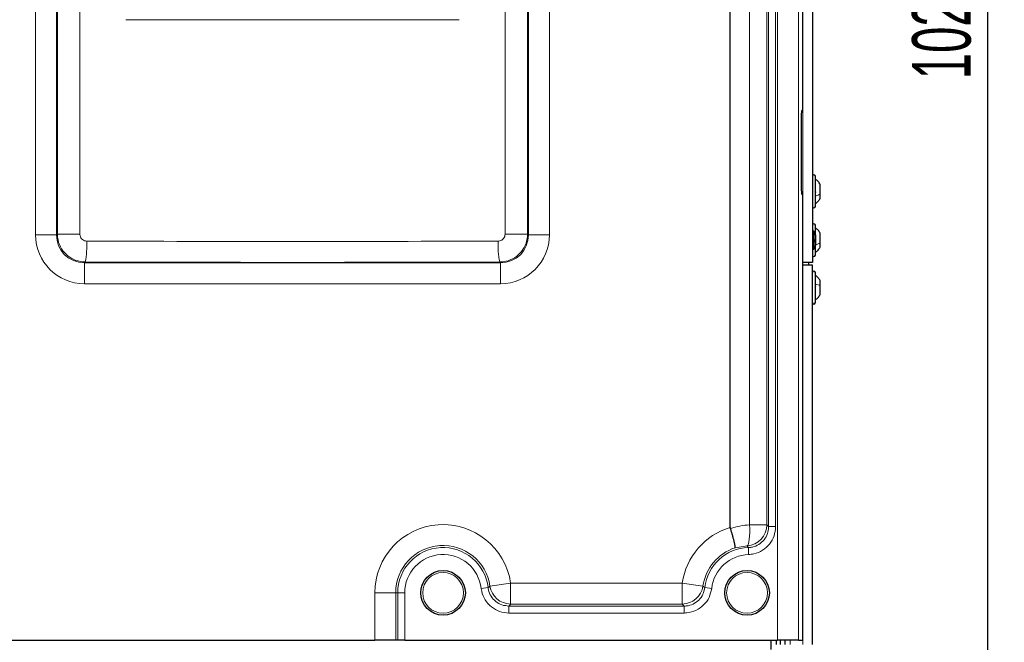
# Model space of a CAD drawing. Header units: millimetres. Extents: x 5 to 418, y 2 to 292.
# Tile 22 of 93: x 96 to 155, y 136 to 173. Entities that reach past the tile are written whole.
import ezdxf

# ---------------------------------------------------------------- set-up
doc = ezdxf.new("R2010")
doc.units = ezdxf.units.MM
doc.layers.add('SLD-0', color=7, linetype='Continuous')
doc.styles.add('SLDTEXTSTYLE0', font='TXT', dxfattribs={"width": 0.605})
doc.dimstyles.new('SLDDIMSTYLE1', dxfattribs={"dimtxt": 3.5, "dimasz": 3.5, "dimexe": 0, "dimexo": 0.0625, "dimgap": 0.875, "dimtad": 1, "dimdec": 0, "dimlfac": 6, "dimrnd": 1e-09, "dimzin": 12, "dimdsep": 46, "dimtxsty": 'SLDTEXTSTYLE0', "dimsah": 1, "dimcen": 0.09, "dimadec": 0, "dimazin": 3, "dimtfac": 1, "dimtofl": 0, "dimtmove": 0, "dimatfit": 3, "dimfxl": 1, "dimfrac": 2, "dimtolj": 1, "dimtzin": 12, "dimarcsym": 0})

# ---------------------------------------------------------------- blocks, each defined once
blk = doc.blocks.new('_D_1')
at = {"layer": 'SLD-0', "color": 7}
for p, q in [((141.803, 260.218), (155.345, 260.218)), ((154.345, 260.218), (154.345, 88.829)), ((132.791, 88.829), (155.345, 88.829))]:
    blk.add_line(p, q, dxfattribs=at)
for points in [[(154.345, 260.218), (153.885, 256.718), (154.805, 256.718)], [(154.345, 88.829), (154.805, 92.329), (153.885, 92.329)]]:
    blk.add_solid(points, dxfattribs=at)
at = {"layer": 'SLD-0', "color": 7, "insert": (149.833, 169.177), "char_height": 3.5, "attachment_point": 1, "rotation": 90, "style": 'SLDTEXTSTYLE0'}
blk.add_mtext('1028', dxfattribs=at)

msp = doc.modelspace()

# ---------------------------------------------------------------- linework, layer by layer
at = {"color": 7, "linetype": 'Continuous', "lineweight": 25}
for p, q in [((143.3026, 167.3099), (143.3026, 221.895)), ((138.9693, 142.3853), (138.9693, 219.7299)), ((143.8859, 218.2266), (143.8859, 158.2266)), ((143.3026, 167.3099), (143.2415, 167.3099)), ((143.1978, 166.4766), (143.1978, 163.1433)), ((144.0526, 161.5766), (144.0526, 163.3766)), ((144.3443, 162.3191), (144.3443, 162.8891)), ((143.2415, 162.3099), (143.3026, 162.3099)), ((143.3026, 135.6433), (143.3026, 162.3099)), ((144.3443, 162.0641), (144.3443, 162.3191)), ((143.9693, 160.1041), (143.8859, 160.1041)), ((143.9693, 160.1041), (143.9693, 159.0158)), ((144.0526, 159.8718), (144.0526, 160.4599)), ((144.0526, 159.8836), (144.0526, 159.2362)), ((144.3443, 159.4024), (144.3443, 159.9724)), ((143.8859, 159.0158), (143.9693, 159.0158)), ((144.0526, 158.6599), (144.0526, 159.2362)), ((144.3443, 159.1474), (144.3443, 159.4024)), ((143.8859, 158.2266), (143.3026, 158.2266)), ((143.8859, 158.0599), (143.3026, 158.0599)), ((143.6359, 158.2266), (143.6359, 158.0599)), ((143.8859, 135.3933), (143.8859, 158.0599)), ((144.0526, 156.9782), (144.0526, 157.6266)), ((144.3443, 156.8419), (144.3443, 157.1391)), ((144.0526, 155.8266), (144.0526, 156.9782)), ((144.3449, 156.873), (144.3443, 156.873)), ((144.3443, 156.3141), (144.3443, 156.8419)), ((144.3443, 156.5802), (144.3449, 156.5802)), ((138.9693, 142.3853), (138.979, 142.3211)), ((95.5484, 135.6433), (117.7235, 135.6433)), ((118.9718, 135.6433), (117.7235, 135.6433)), ((119.0934, 135.6433), (118.9718, 135.6433)), ((119.5095, 135.6433), (119.0934, 135.6433)), ((119.5095, 135.6433), (141.7967, 135.6433)), ((141.3859, 135.6433), (141.3859, 135.0933)), ((141.7193, 135.6433), (141.7193, 135.3933)), ((143.045, 135.6433), (141.7967, 135.6433)), ((141.9693, 135.3933), (141.9693, 135.6433)), ((142.2193, 135.6433), (142.2193, 135.3933)), ((143.045, 135.6433), (143.3026, 135.6433))]:
    msp.add_line(p, q, dxfattribs=at)
at = {"color": 7, "linetype": 'Continuous', "lineweight": 18}
for p, q in [((141.7967, 135.6433), (141.7967, 221.6374)), ((143.045, 221.6374), (143.045, 135.6433)), ((140.1231, 142.5393), (140.1231, 219.7404)), ((141.148, 219.7404), (141.148, 142.5393)), ((141.2601, 142.4321), (141.2601, 219.8525)), ((141.6762, 219.8525), (141.6762, 142.4321)), ((143.3026, 158.2266), (143.3026, 218.2266)), ((97.4497, 159.8697), (97.4497, 209.7501)), ((98.698, 209.7501), (98.698, 159.8697)), ((98.7513, 159.923), (98.7513, 209.6969)), ((100.0949, 209.6969), (100.0949, 159.923)), ((125.5103, 159.923), (125.5103, 209.8099)), ((126.8539, 209.8099), (126.8539, 159.923)), ((126.9072, 159.8697), (126.9072, 209.8099)), ((128.1555, 209.8099), (128.1555, 159.8697)), ((98.698, 159.8697), (97.4497, 159.8697)), ((98.698, 159.8697), (98.7513, 159.923)), ((100.0949, 159.923), (98.7513, 159.923)), ((125.5103, 159.923), (126.8539, 159.923)), ((126.8539, 159.923), (126.9072, 159.8697)), ((126.9072, 159.8697), (128.1555, 159.8697)), ((100.414, 158.257), (100.3624, 158.2053)), ((100.3624, 158.2053), (100.3624, 156.9571)), ((100.3624, 158.2053), (125.2428, 158.2053)), ((125.2428, 158.2053), (125.1912, 158.257)), ((125.2428, 158.2053), (125.2428, 156.9571)), ((143.3026, 135.3933), (143.3026, 158.0599)), ((125.2428, 156.9571), (100.3624, 156.9571)), ((141.148, 142.5393), (140.1231, 142.5393)), ((141.2601, 142.4321), (141.6762, 142.4321)), ((139.9722, 141.2931), (139.2531, 141.1662)), ((140.0509, 141.1845), (140.064, 140.7686)), ((125.8404, 139.0557), (124.6047, 138.8785)), ((125.8404, 139.0557), (136.0982, 139.0557)), ((125.8404, 139.0557), (125.8404, 137.8074)), ((136.0982, 139.0557), (137.3338, 138.8785)), ((136.0982, 139.0557), (136.0982, 137.8074)), ((117.7235, 135.6433), (117.7235, 138.4766)), ((117.7235, 138.4766), (118.9718, 138.4766)), ((118.9718, 138.4766), (118.9718, 135.6433)), ((119.0934, 138.4766), (118.9718, 138.4766)), ((119.0934, 135.6433), (119.0934, 138.4766)), ((119.0934, 138.4766), (119.5095, 138.4766)), ((119.5095, 138.4766), (119.5095, 135.6433)), ((124.4936, 138.7898), (124.0803, 138.7417)), ((137.4449, 138.7898), (137.8582, 138.7417)), ((136.0982, 137.8074), (125.8404, 137.8074)), ((125.7336, 137.6858), (136.205, 137.6858)), ((125.7336, 137.6858), (125.7336, 137.2697)), ((136.205, 137.2697), (125.7336, 137.2697)), ((136.205, 137.6858), (136.205, 137.2697)), ((142.5526, 135.3933), (142.5526, 135.6433))]:
    msp.add_line(p, q, dxfattribs=at)
at = {"color": 7, "linetype": 'Continuous', "lineweight": 18, "flags": 128}
msp.add_lwpolyline([(139.9722, 141.2931), (140.012, 141.3297), (140.0479, 141.4092), (140.0785, 141.5287), (140.1027, 141.6841), (140.1198, 141.8699), (140.129, 142.0794), (140.1301, 142.3052), (140.1231, 142.5393)], dxfattribs=at)
at = {"color": 7, "linetype": 'Continuous', "lineweight": 25}
for centre in [(121.8026, 138.4766), (139.9693, 138.4766)]:
    msp.add_circle(centre, 1.3333, dxfattribs=at)
at = {"color": 7, "linetype": 'Continuous', "lineweight": 18}
for centre in [(121.8026, 138.4766), (139.9693, 138.4766)]:
    msp.add_circle(centre, 1.2195, dxfattribs=at)
at = {"color": 7, "linetype": 'Continuous', "lineweight": 25}
for centre, radius, start, end in [((143.9693, 163.3766), 0.0833, 0, 180), ((143.9693, 161.5766), 0.0833, 180, 360), ((143.9693, 160.4599), 0.0833, 0, 180), ((143.7193, 159.8836), 0.3333, 360, 41.409622), ((143.7193, 159.2362), 0.3333, 318.590378, 360), ((143.9693, 158.6599), 0.0833, 180, 360), ((143.9693, 157.6266), 0.0833, 0, 180), ((143.9693, 155.8266), 0.0833, 180, 360)]:
    msp.add_arc(centre, radius, start, end, dxfattribs=at)
at = {"color": 7, "linetype": 'Continuous', "lineweight": 18}
for centre, radius, start, end in [((95.672, 159.2349), 4.8418, 348.347976, 3.201431), ((129.9332, 159.2349), 4.8418, 176.798569, 191.652024), ((121.8026, 138.4766), 4.0791, 8.16171, 180), ((139.8958, 142.543), 1.2523, 273.498304, 359.829138), ((140.1359, 138.4766), 4.0791, 106.619282, 171.83829), ((121.8026, 138.4766), 2.8308, 8.16171, 180), ((121.8026, 138.4766), 2.7092, 6.638215, 180), ((121.8026, 138.4766), 2.2931, 6.638215, 180), ((140.1359, 138.4766), 2.8308, 108.172704, 171.83829), ((140.1359, 138.4766), 2.7092, 91.797726, 173.361785), ((140.1359, 138.4766), 2.2931, 91.797726, 173.361785), ((125.8438, 139.0596), 1.2522, 188.315822, 269.845888), ((136.0948, 139.0596), 1.2522, 270.154112, 351.684178)]:
    msp.add_arc(centre, radius, start, end, dxfattribs=at)
for centre, major_axis, ratio, start_param, end_param in [((112.8026, 181.4157), (166.6667, 0), 0.0521457, 4.6526266, 4.7721513), ((100.3704, 159.8777), (-2.0681, -2.0681), 0.9972647, 5.4991567, 7.0672139), ((100.3704, 159.8777), (1.1866, 1.1866), 0.9931952, 2.357564, 3.9256213), ((112.8026, 168.2814), (166.6667, 0), 0.0528008, 4.6385438, 4.7862341), ((125.2348, 159.8777), (-2.0681, 2.0681), 0.9972647, 2.357564, 3.9256213), ((125.2348, 159.8777), (1.1866, -1.1866), 0.9931952, 5.4991567, 7.0672139), ((112.8026, 167.0331), (167.9167, 0), 0.0524078, 4.6385438, 4.7862341)]:
    msp.add_ellipse(centre, major_axis=major_axis, ratio=ratio, start_param=start_param, end_param=end_param, dxfattribs=at)
at = {"color": 7, "linetype": 'Continuous', "lineweight": 25}
for centre, start_param, end_param in [((143.2415, 166.4766), 0, 1.5707963), ((143.2415, 163.1433), 1.5707963, 3.1415927)]:
    msp.add_ellipse(centre, major_axis=(0, 0.8333), ratio=0.0524078, start_param=start_param, end_param=end_param, dxfattribs=at)
for points, knots in [([(144.3443, 162.8891), (144.3048, 162.9509), (144.226, 163.0746), (144.1104, 163.1648), (144.0526, 163.2099)], [0, 0, 0, 0, 0.4999999, 1, 1, 1, 1]), ([(144.0241, 162.5072), (144.028, 162.5038), (144.0358, 162.4969), (144.045, 162.4779), (144.0511, 162.454), (144.0533, 162.4273), (144.0511, 162.4018), (144.045, 162.3812), (144.0358, 162.3671), (144.028, 162.3641), (144.0241, 162.3626)], [0, 0, 0, 0, 0.1251933, 0.2494385, 0.3742794, 0.4990244, 0.6238686, 0.7493688, 0.8744304, 1, 1, 1, 1]), ([(144.0526, 161.7433), (144.1104, 161.7884), (144.226, 161.8786), (144.3048, 162.0023), (144.3443, 162.0641)], [0, 0, 0, 0, 0.5000001, 1, 1, 1, 1]), ([(144.3443, 159.9724), (144.3048, 160.0343), (144.226, 160.1579), (144.1104, 160.2482), (144.0526, 160.2933)], [0, 0, 0, 0, 0.49999988, 1, 1, 1, 1]), ([(144.0241, 159.5906), (144.028, 159.5871), (144.0358, 159.5802), (144.045, 159.5612), (144.0511, 159.5374), (144.0533, 159.5107), (144.0511, 159.4851), (144.045, 159.4645), (144.0358, 159.4504), (144.028, 159.4474), (144.0241, 159.4459)], [0, 0, 0, 0, 0.1251933, 0.2494385, 0.3742794, 0.4990244, 0.6238686, 0.7493688, 0.8744304, 1, 1, 1, 1]), ([(144.0526, 158.8266), (144.1104, 158.8717), (144.226, 158.962), (144.3048, 159.0856), (144.3443, 159.1474)], [0, 0, 0, 0, 0.50000012, 1, 1, 1, 1]), ([(144.3443, 157.1391), (144.3048, 157.2009), (144.226, 157.3246), (144.1104, 157.4148), (144.0526, 157.4599)], [0, 0, 0, 0, 0.5, 1, 1, 1, 1]), ([(144.0241, 156.873), (144.028, 156.8723), (144.0358, 156.8711), (144.045, 156.8594), (144.0511, 156.8408), (144.0533, 156.8164), (144.0511, 156.7897), (144.045, 156.7647), (144.0358, 156.7439), (144.028, 156.7355), (144.0241, 156.7312)], [0, 0, 0, 0, 0.12522067, 0.24948138, 0.37432391, 0.49906134, 0.62389537, 0.74938732, 0.87444029, 1, 1, 1, 1]), ([(144.0526, 155.9933), (144.1104, 156.0384), (144.226, 156.1286), (144.3048, 156.2523), (144.3443, 156.3141)], [0, 0, 0, 0, 0.50000005, 1, 1, 1, 1]), ([(139.2531, 141.1662), (139.2532, 141.1664), (139.2562, 141.1702), (139.2596, 141.1817), (139.2607, 141.2084), (139.2589, 141.2402), (139.2542, 141.2802), (139.2467, 141.3278), (139.2366, 141.3822), (139.224, 141.4431), (139.2086, 141.5113), (139.1908, 141.5853), (139.1708, 141.6642), (139.1488, 141.7476), (139.1245, 141.8364), (139.0983, 141.9287), (139.0707, 142.0234), (139.0417, 142.1201), (139.0112, 142.2196), (138.9898, 142.2872), (138.979, 142.3211)], [0, 0, 0, 0, 0.0033362, 0.0828185, 0.1393264, 0.1962216, 0.2543399, 0.3128817, 0.3691667, 0.4258381, 0.4837306, 0.5420463, 0.5982773, 0.6548974, 0.712746, 0.7710197, 0.8272494, 0.8838698, 0.9417221, 1, 1, 1, 1])]:
    msp.add_open_spline(points, degree=3, knots=knots, dxfattribs=at)
at = {"color": 7, "linetype": 'Continuous', "lineweight": 18}
for points in [[(144.0526, 162.1966), (144.1104, 162.2138), (144.226, 162.2483), (144.3048, 162.2955), (144.3443, 162.3191)], [(144.0526, 159.2799), (144.1104, 159.2971), (144.226, 159.3316), (144.3048, 159.3788), (144.3443, 159.4024)], [(144.0526, 156.9316), (144.1104, 156.919), (144.226, 156.8938), (144.3048, 156.8592), (144.3443, 156.8419)]]:
    msp.add_open_spline(points, degree=3, dxfattribs=at)
for points, knots in [([(100.414, 158.257), (100.227, 158.276), (99.8532, 158.3139), (99.3549, 158.6023), (98.9787, 159.0259), (98.7801, 159.4935), (98.7594, 159.8017), (98.7513, 159.923)], [0, 0, 0, 0, 0.2149899, 0.4298565, 0.6448936, 0.8602065, 1, 1, 1, 1]), ([(100.0949, 159.923), (100.0968, 159.8926), (100.1018, 159.8154), (100.1507, 159.6984), (100.2437, 159.5921), (100.3671, 159.5197), (100.4599, 159.5101), (100.5063, 159.5053)], [0, 0, 0, 0, 0.1403394, 0.3563153, 0.5715076, 0.7859165, 1, 1, 1, 1]), ([(125.0989, 159.5053), (125.1287, 159.5073), (125.2048, 159.5126), (125.3205, 159.5624), (125.4254, 159.6569), (125.4966, 159.7822), (125.5058, 159.876), (125.5103, 159.923)], [0, 0, 0, 0, 0.1377217, 0.3524744, 0.5678846, 0.7837748, 1, 1, 1, 1]), ([(126.8539, 159.923), (126.8351, 159.7355), (126.7974, 159.3604), (126.5087, 158.8606), (126.0845, 158.4837), (125.6178, 158.2858), (125.3111, 158.2651), (125.1912, 158.257)], [0, 0, 0, 0, 0.2154015, 0.43078161, 0.6462584, 0.86166457, 1, 1, 1, 1]), ([(138.979, 142.3211), (139.1643, 142.3771), (139.5384, 142.4904), (139.9269, 142.5229), (140.1231, 142.5393)], [0, 0, 0, 0, 0.4951496, 1, 1, 1, 1]), ([(140.0509, 141.1845), (140.1299, 141.1914), (140.3483, 141.2105), (140.6866, 141.3539), (141.0058, 141.6362), (141.2036, 141.9949), (141.2581, 142.2743), (141.2598, 142.4144), (141.2601, 142.4321)], [0, 0, 0, 0, 0.12393284, 0.34263231, 0.56138023, 0.78046796, 0.9721884, 1, 1, 1, 1]), ([(141.6762, 142.4321), (141.6578, 142.2449), (141.621, 141.8704), (141.334, 141.3715), (140.9117, 140.9951), (140.4602, 140.8036), (140.1692, 140.7779), (140.064, 140.7686)], [0, 0, 0, 0, 0.219195, 0.4384042, 0.6573016, 0.8760808, 1, 1, 1, 1]), ([(141.148, 142.5393), (141.1616, 142.5264), (141.1989, 142.4911), (141.2363, 142.4551), (141.2601, 142.4321)], [0, 0, 0, 0, 0.36317253, 1, 1, 1, 1]), ([(140.0509, 141.1845), (140.0344, 141.2077), (140.0083, 141.2441), (139.9818, 141.28), (139.9722, 141.2931)], [0, 0, 0, 0, 0.6368217, 1, 1, 1, 1]), ([(124.4936, 138.7898), (124.5184, 138.8093), (124.5557, 138.8386), (124.5924, 138.8685), (124.6047, 138.8785)], [0, 0, 0, 0, 0.66386946, 1, 1, 1, 1]), ([(137.3338, 138.8785), (137.3461, 138.8685), (137.3829, 138.8386), (137.4201, 138.8093), (137.4449, 138.7898)], [0, 0, 0, 0, 0.3361305, 1, 1, 1, 1]), ([(125.7336, 137.2697), (125.5463, 137.2881), (125.1719, 137.3248), (124.6732, 137.6118), (124.2962, 138.0341), (124.1252, 138.4415), (124.089, 138.6837), (124.0803, 138.7417)], [0, 0, 0, 0, 0.2319044, 0.46382176, 0.69545776, 0.92702451, 1, 1, 1, 1]), ([(124.4936, 138.7898), (124.5001, 138.7462), (124.5271, 138.5645), (124.6552, 138.2588), (124.9379, 137.942), (125.3121, 137.7268), (125.5931, 137.6995), (125.7336, 137.6858)], [0, 0, 0, 0, 0.0730086, 0.3045928, 0.5361674, 0.7680387, 1, 1, 1, 1]), ([(136.205, 137.6858), (136.249, 137.6872), (136.4326, 137.693), (136.7511, 137.7849), (137.0985, 138.0291), (137.3554, 138.3759), (137.4151, 138.6518), (137.4449, 138.7898)], [0, 0, 0, 0, 0.0730087, 0.304593, 0.5361675, 0.7680387, 1, 1, 1, 1]), ([(137.8582, 138.7417), (137.8183, 138.5578), (137.7385, 138.1901), (137.3958, 137.728), (136.9328, 137.4023), (136.5083, 137.2796), (136.2636, 137.2716), (136.205, 137.2697)], [0, 0, 0, 0, 0.2319044, 0.4638217, 0.6954575, 0.9270244, 1, 1, 1, 1]), ([(125.8404, 137.8074), (125.8285, 137.7938), (125.7933, 137.7532), (125.7574, 137.7127), (125.7336, 137.6858)], [0, 0, 0, 0, 0.3361257, 1, 1, 1, 1]), ([(136.205, 137.6858), (136.1811, 137.7127), (136.1452, 137.7532), (136.11, 137.7938), (136.0982, 137.8074)], [0, 0, 0, 0, 0.6638743, 1, 1, 1, 1])]:
    msp.add_open_spline(points, degree=3, knots=knots, dxfattribs=at)

# ---------------------------------------------------------------- dimensions: what is measured, and where the dimension line sits
at = {"layer": 'SLD-0', "color": 7}
dim = msp.add_linear_dim(base=(154.3449, 88.8295), p1=(141.8026, 260.2183), p2=(132.7911, 88.8295), angle=90, dimstyle='SLDDIMSTYLE1', dxfattribs=at)
dim.commit()
dim.dimension.update_dxf_attribs({"geometry": '_D_1', "text_midpoint": (154.3449, 174.5239), "dimtype": 160})

doc.saveas('drawing.dxf')
